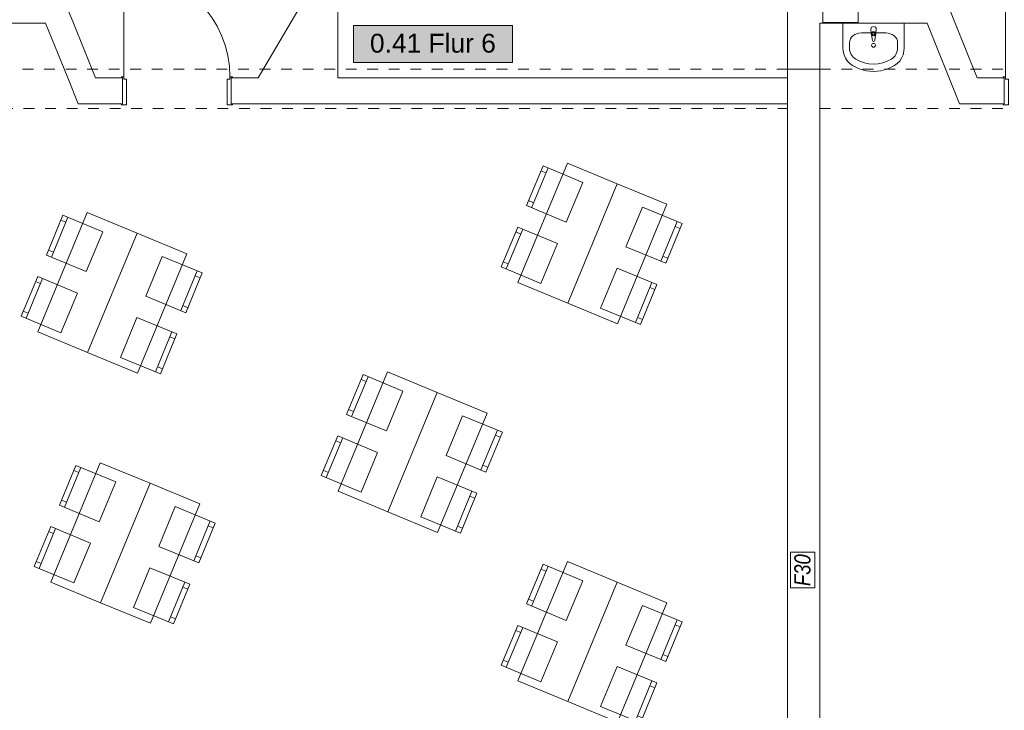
# Model space of a CAD drawing. Header units: metres. Extents: x -80 to 1923, y -189 to 69.
# Tile 120 of 256: x 952.34 to 961.48, y 8.05 to 14.46. Entities that reach past the tile are written whole.
import ezdxf
from ezdxf.enums import TextEntityAlignment as Align

# ---------------------------------------------------------------- set-up
doc = ezdxf.new("R2010")
doc.units = ezdxf.units.M
doc.header["$MEASUREMENT"] = 0
doc.linetypes.add('Untersicht', pattern=[0.1, 0.075, -0.025])
for name, color, linetype in [('10 Wand außen', 7, 'Continuous'), ('50 Sanitäreinrichtung', 7, 'Continuous'), ('80 Raum', 7, 'Continuous'), ('97 Brandschutz', 7, 'Continuous'), ('Neubau_50 Möblierung', 7, 'Continuous')]:
    doc.layers.add(name, color=color, linetype=linetype)
doc.styles.add('ERSTELLTER_STIL_1', font='ARIALN.TTF')
doc.styles.add('ERSTELLTER_STIL_3', font='arial.ttf')
doc.styles.add('ERSTELLTER_STIL_5', font='ARIALN.TTF')

# ---------------------------------------------------------------- blocks, each defined once
blk = doc.blocks.new('Blockrahmentür 1-Fl 27_6')
at = {"layer": '10 Wand außen', "color": 7, "linetype": 'Continuous', "lineweight": 13}
for p, q in [((0.4925, 0.01), (0.4925, 0.995)), ((-0.4925, 0.01), (-0.515, 0.01)), ((-0.515, 0.01), (-0.515, 0)), ((-0.515, 0), (-0.505, 0)), ((-0.505, 0), (-0.505, -0.24)), ((-0.4925, -0.01), (-0.4925, 0.01)), ((0.4925, -0.01), (0.4925, 0.01)), ((0.4925, 0.01), (0.515, 0.01)), ((0.515, 0), (0.505, 0)), ((0.505, 0), (0.505, -0.24)), ((0.515, 0.01), (0.515, 0)), ((-0.4675, -0.01), (-0.4925, -0.01)), ((-0.4675, -0.25), (-0.4675, -0.01)), ((0.4675, -0.25), (0.4675, -0.01)), ((0.4675, -0.01), (0.4925, -0.01)), ((-0.505, -0.24), (-0.515, -0.24)), ((-0.515, -0.24), (-0.515, -0.25)), ((-0.515, -0.25), (-0.4675, -0.25)), ((0.515, -0.25), (0.4675, -0.25)), ((0.505, -0.24), (0.515, -0.24)), ((0.515, -0.24), (0.515, -0.25))]:
    blk.add_line(p, q, dxfattribs=at)
at = {"layer": '10 Wand außen', "color": 7, "linetype": 'Continuous', "lineweight": 9}
for p, q in [((-0.505, 0), (-0.505, -0.24)), ((-0.505, 0), (-0.505, -0.24)), ((0.505, 0), (0.505, -0.24)), ((0.505, 0), (0.505, -0.24))]:
    blk.add_line(p, q, dxfattribs=at)
blk.add_arc((0.4925, 0.01), 0.985, 90, 180, dxfattribs=at)
blk = doc.blocks.new('Flur 6_0.41_47_1', base_point=(962.2714, -8.4338))
at = {"layer": '80 Raum', "linetype": 'Continuous', "lineweight": 0, "true_color": 0x272a1c}
blk.add_hatch(color=250, dxfattribs=at).paths.add_polyline_path([(955.4377, 14.064), (956.9144, 14.064), (956.9144, 14.4077), (955.4377, 14.4077)])
at = {"layer": '80 Raum', "color": 7, "linetype": 'Continuous', "lineweight": 9, "flags": 128}
blk.add_lwpolyline([(955.4377, 14.064), (956.9144, 14.064), (956.9144, 14.4077), (955.4377, 14.4077)], close=True, dxfattribs=at)
at = {"layer": '80 Raum', "color": 7, "lineweight": 9, "style": 'ERSTELLTER_STIL_3'}
blk.add_attdef('stApartmentId', text='', height=0.175, dxfattribs=at).set_placement((956.176, 14.2444), align=Align.MIDDLE_CENTER)
at = {"layer": '80 Raum', "color": 7, "lineweight": 9}
for tag, height, style, p in [('DUMMY_850', 0.2, 'ERSTELLTER_STIL_1', (963.3567, -6.8941)), ('ROOM_NAME', 0.2, 'ERSTELLTER_STIL_1', (961.0214, -6.956)), ('ROOM_NUMBER', 0.175, 'ERSTELLTER_STIL_3', (961.1861, -7.5041)), ('measuredNetAreaCode', 0.175, 'ERSTELLTER_STIL_3', (961.1861, -8.0197)), ('perimeterCode', 0.175, 'ERSTELLTER_STIL_3', (961.1861, -8.3635)), ('ceilingHeightCode', 0.175, 'ERSTELLTER_STIL_3', (961.1861, -8.7072)), ('measuredAreaCode', 0.175, 'ERSTELLTER_STIL_3', (961.1861, -9.051)), ('DUMMY_851_0', 0.175, 'ERSTELLTER_STIL_3', (963.1169, -9.051)), ('DUMMY_852', 0.175, 'ERSTELLTER_STIL_3', (961.1861, -9.3947)), ('DUMMY_851_1', 0.175, 'ERSTELLTER_STIL_3', (963.1169, -9.3947)), ('DUMMY_853', 0.175, 'ERSTELLTER_STIL_3', (961.1861, -9.7385)), ('DUMMY_851_2', 0.175, 'ERSTELLTER_STIL_3', (963.1169, -9.7385))]:
    blk.add_attdef(tag, text='', height=height, dxfattribs=dict(at, style=style)).set_placement(p, align=Align.TOP_LEFT)
blk = doc.blocks.new('Waschbecken 01 27_2')
at = {"layer": '50 Sanitäreinrichtung', "color": 7, "linetype": 'Continuous', "lineweight": 9}
for p, q in [((-0.0136, -0.0971), (-0.0136, -0.0822)), ((-0.0136, -0.0822), (0.0136, -0.0822)), ((0.0136, -0.0822), (0.0136, -0.0971)), ((0.1129, -0.0923), (-0.1129, -0.0923)), ((-0.223, -0.1833), (-0.223, -0.2291)), ((0.223, -0.1833), (0.223, -0.2291))]:
    blk.add_line(p, q, dxfattribs=at)
at = {"layer": '50 Sanitäreinrichtung', "color": 7, "linetype": 'Continuous', "lineweight": 9, "flags": 128}
blk.add_lwpolyline([(-0.285, 0), (-0.285, -0.2291), (-0.2822, -0.2628), (-0.2741, -0.2955), (-0.2608, -0.326), (-0.2427, -0.3534), (-0.2205, -0.3769), (-0.1949, -0.3956), (-0.133, -0.4255), (-0.0674, -0.4438), (0, -0.45), (0.0674, -0.4438), (0.133, -0.4255), (0.1949, -0.3956), (0.2205, -0.3769), (0.2427, -0.3534), (0.2608, -0.326), (0.2741, -0.2955), (0.2822, -0.2628), (0.285, -0.2291), (0.285, 0)], close=True, dxfattribs=at)
blk.add_lwpolyline([(-0.025, -0.0573), (-0.021, -0.0993, 0.12102), (-0.0177, -0.1088), (-0.0111, -0.1617, 0.882566), (0.0111, -0.1617), (0.0177, -0.1088, 0.12102), (0.021, -0.0993), (0.025, -0.0573, 1)], format="xyb", close=True, dxfattribs=at)
at = {"layer": '50 Sanitäreinrichtung', "color": 7, "linetype": 'Continuous', "lineweight": 9}
blk.add_circle((0, -0.2071), 0.0175, dxfattribs=at)
for centre, radius, start, end in [((0, -0.0974), 0.0211, 212.77103, 327.22897), ((0, -0.0971), 0.0136, 180, 0)]:
    blk.add_arc(centre, radius, start, end, dxfattribs=at)
for centre, major_axis, ratio, start_param, end_param in [((-0.1128, -0.1833), (0.1103, 0), 0.82489, 1.570796, 3.141593), ((0.1128, -0.1833), (0.1103, 0), 0.82489, 0, 1.570796), ((-0.1129, -0.2291), (0, 0.1212), 0.908696, 1.570796, 2.644618), ((0.1129, -0.2291), (0, 0.1212), 0.908696, 3.638567, 4.712389), ((0, 0), (0, 0.3818), 0.908696, 2.644618, 3.638567)]:
    blk.add_ellipse(centre, major_axis=major_axis, ratio=ratio, start_param=start_param, end_param=end_param, dxfattribs=at)
blk = doc.blocks.new('Stuhl 02 27[187]_1', base_point=(955.5093, 10.0757))
at = {"layer": 'Neubau_50 Möblierung', "color": 8, "linetype": 'Continuous', "lineweight": 18}
for p, q in [((955.1863, 10.2103), (955.3401, 10.5796)), ((955.3209, 10.5334), (955.2747, 10.5526)), ((955.2055, 10.2565), (955.1593, 10.2757))]:
    blk.add_line(p, q, dxfattribs=at)
at = {"layer": 'Neubau_50 Möblierung', "color": 8, "linetype": 'Continuous', "lineweight": 18, "flags": 128}
blk.add_lwpolyline([(955.5093, 10.0757), (955.6632, 10.445), (955.2939, 10.5988), (955.1401, 10.2296)], close=True, dxfattribs=at)
blk = doc.blocks.new('Stuhl 02 27[188]_1', base_point=(955.7443, 10.644))
at = {"layer": 'Neubau_50 Möblierung', "color": 8, "linetype": 'Continuous', "lineweight": 18}
for p, q in [((955.4211, 10.7783), (955.5745, 11.1477)), ((955.5553, 11.1015), (955.5092, 11.1207)), ((955.4402, 10.8245), (955.3941, 10.8437))]:
    blk.add_line(p, q, dxfattribs=at)
at = {"layer": 'Neubau_50 Möblierung', "color": 8, "linetype": 'Continuous', "lineweight": 18, "flags": 128}
blk.add_lwpolyline([(955.7443, 10.644), (955.8977, 11.0134), (955.5284, 11.1669), (955.3749, 10.7975)], close=True, dxfattribs=at)
blk = doc.blocks.new('Stuhl 02 27[189]_1', base_point=(956.0628, 9.8466))
at = {"layer": 'Neubau_50 Möblierung', "color": 8, "linetype": 'Continuous', "lineweight": 18}
for p, q in [((956.3864, 9.7135), (956.5386, 10.0834)), ((956.5196, 10.0372), (956.5658, 10.0181)), ((956.4055, 9.7597), (956.4517, 9.7407))]:
    blk.add_line(p, q, dxfattribs=at)
at = {"layer": 'Neubau_50 Möblierung', "color": 8, "linetype": 'Continuous', "lineweight": 18, "flags": 128}
blk.add_lwpolyline([(956.0628, 9.8466), (956.2149, 10.2166), (956.5848, 10.0644), (956.4327, 9.6945)], close=True, dxfattribs=at)
blk = doc.blocks.new('Stuhl 02 27[190]_1', base_point=(956.2983, 10.4147))
at = {"layer": 'Neubau_50 Möblierung', "color": 8, "linetype": 'Continuous', "lineweight": 18}
for p, q in [((956.6218, 10.2812), (956.7743, 10.651)), ((956.7553, 10.6048), (956.8015, 10.5857)), ((956.6409, 10.3274), (956.6871, 10.3084))]:
    blk.add_line(p, q, dxfattribs=at)
at = {"layer": 'Neubau_50 Möblierung', "color": 8, "linetype": 'Continuous', "lineweight": 18, "flags": 128}
blk.add_lwpolyline([(956.2983, 10.4147), (956.4508, 10.7845), (956.8206, 10.6319), (956.668, 10.2622)], close=True, dxfattribs=at)
blk = doc.blocks.new('Stuhl 02 27[191]_1', base_point=(952.7228, 11.5555))
at = {"layer": 'Neubau_50 Möblierung', "color": 8, "linetype": 'Continuous', "lineweight": 18}
for p, q in [((952.3997, 11.6901), (952.5536, 12.0593)), ((952.5343, 12.0132), (952.4882, 12.0324)), ((952.419, 11.7363), (952.3728, 11.7555))]:
    blk.add_line(p, q, dxfattribs=at)
at = {"layer": 'Neubau_50 Möblierung', "color": 8, "linetype": 'Continuous', "lineweight": 18, "flags": 128}
blk.add_lwpolyline([(952.7228, 11.5555), (952.8767, 11.9247), (952.5074, 12.0786), (952.3536, 11.7093)], close=True, dxfattribs=at)
blk = doc.blocks.new('Stuhl 02 27[192]_1', base_point=(952.9577, 12.1238))
at = {"layer": 'Neubau_50 Möblierung', "color": 8, "linetype": 'Continuous', "lineweight": 18}
for p, q in [((952.6345, 12.2581), (952.788, 12.6275)), ((952.7688, 12.5813), (952.7227, 12.6005)), ((952.6537, 12.3043), (952.6075, 12.3234))]:
    blk.add_line(p, q, dxfattribs=at)
at = {"layer": 'Neubau_50 Möblierung', "color": 8, "linetype": 'Continuous', "lineweight": 18, "flags": 128}
blk.add_lwpolyline([(952.9577, 12.1238), (953.1112, 12.4932), (952.7418, 12.6467), (952.5884, 12.2773)], close=True, dxfattribs=at)
blk = doc.blocks.new('Stuhl 02 27[193]_1', base_point=(953.2762, 11.3264))
at = {"layer": 'Neubau_50 Möblierung', "color": 8, "linetype": 'Continuous', "lineweight": 18}
for p, q in [((953.5999, 11.1933), (953.7521, 11.5632)), ((953.7331, 11.5169), (953.7793, 11.4979)), ((953.6189, 11.2395), (953.6652, 11.2205))]:
    blk.add_line(p, q, dxfattribs=at)
at = {"layer": 'Neubau_50 Möblierung', "color": 8, "linetype": 'Continuous', "lineweight": 18, "flags": 128}
blk.add_lwpolyline([(953.2762, 11.3264), (953.4284, 11.6963), (953.7983, 11.5442), (953.6462, 11.1742)], close=True, dxfattribs=at)
blk = doc.blocks.new('Stuhl 02 27[194]_1', base_point=(953.5117, 11.8945))
at = {"layer": 'Neubau_50 Möblierung', "color": 8, "linetype": 'Continuous', "lineweight": 18}
for p, q in [((953.8353, 11.761), (953.9878, 12.1308)), ((953.9687, 12.0846), (954.015, 12.0655)), ((953.8544, 11.8072), (953.9006, 11.7882))]:
    blk.add_line(p, q, dxfattribs=at)
at = {"layer": 'Neubau_50 Möblierung', "color": 8, "linetype": 'Continuous', "lineweight": 18, "flags": 128}
blk.add_lwpolyline([(953.5117, 11.8945), (953.6642, 12.2642), (954.034, 12.1117), (953.8815, 11.7419)], close=True, dxfattribs=at)
blk = doc.blocks.new('Stuhl 02 27[195]_1', base_point=(952.8435, 9.2327))
at = {"layer": 'Neubau_50 Möblierung', "color": 8, "linetype": 'Continuous', "lineweight": 18}
for p, q in [((952.5205, 9.3673), (952.6743, 9.7365)), ((952.6551, 9.6904), (952.6089, 9.7096)), ((952.5397, 9.4135), (952.4935, 9.4327))]:
    blk.add_line(p, q, dxfattribs=at)
at = {"layer": 'Neubau_50 Möblierung', "color": 8, "linetype": 'Continuous', "lineweight": 18, "flags": 128}
blk.add_lwpolyline([(952.8435, 9.2327), (952.9974, 9.6019), (952.6281, 9.7558), (952.4743, 9.3865)], close=True, dxfattribs=at)
blk = doc.blocks.new('Stuhl 02 27[196]_1', base_point=(953.0785, 9.801))
at = {"layer": 'Neubau_50 Möblierung', "color": 8, "linetype": 'Continuous', "lineweight": 18}
for p, q in [((952.7552, 9.9353), (952.9087, 10.3047)), ((952.8895, 10.2585), (952.8434, 10.2777)), ((952.7744, 9.9815), (952.7283, 10.0006))]:
    blk.add_line(p, q, dxfattribs=at)
at = {"layer": 'Neubau_50 Möblierung', "color": 8, "linetype": 'Continuous', "lineweight": 18, "flags": 128}
blk.add_lwpolyline([(953.0785, 9.801), (953.2319, 10.1704), (952.8625, 10.3238), (952.7091, 9.9545)], close=True, dxfattribs=at)
blk = doc.blocks.new('Stuhl 02 27[197]_1', base_point=(953.3969, 9.0036))
at = {"layer": 'Neubau_50 Möblierung', "color": 8, "linetype": 'Continuous', "lineweight": 18}
for p, q in [((953.7206, 8.8705), (953.8728, 9.2404)), ((953.8538, 9.1941), (953.9, 9.1751)), ((953.7396, 8.9167), (953.7859, 8.8977))]:
    blk.add_line(p, q, dxfattribs=at)
at = {"layer": 'Neubau_50 Möblierung', "color": 8, "linetype": 'Continuous', "lineweight": 18, "flags": 128}
blk.add_lwpolyline([(953.3969, 9.0036), (953.5491, 9.3735), (953.919, 9.2214), (953.7669, 8.8514)], close=True, dxfattribs=at)
blk = doc.blocks.new('Stuhl 02 27[198]_1', base_point=(953.6324, 9.5717))
at = {"layer": 'Neubau_50 Möblierung', "color": 8, "linetype": 'Continuous', "lineweight": 18}
for p, q in [((953.956, 9.4382), (954.1085, 9.808)), ((954.0895, 9.7618), (954.1357, 9.7427)), ((953.9751, 9.4844), (954.0213, 9.4654))]:
    blk.add_line(p, q, dxfattribs=at)
at = {"layer": 'Neubau_50 Möblierung', "color": 8, "linetype": 'Continuous', "lineweight": 18, "flags": 128}
blk.add_lwpolyline([(953.6324, 9.5717), (953.785, 9.9414), (954.1547, 9.7889), (954.0022, 9.4191)], close=True, dxfattribs=at)
blk = doc.blocks.new('Stuhl 02 27[203]_1', base_point=(957.1793, 12.0142))
at = {"layer": 'Neubau_50 Möblierung', "color": 8, "linetype": 'Continuous', "lineweight": 18}
for p, q in [((956.8562, 12.1489), (957.0101, 12.5181)), ((956.9908, 12.4719), (956.9447, 12.4912)), ((956.8754, 12.195), (956.8293, 12.2142))]:
    blk.add_line(p, q, dxfattribs=at)
at = {"layer": 'Neubau_50 Möblierung', "color": 8, "linetype": 'Continuous', "lineweight": 18, "flags": 128}
blk.add_lwpolyline([(957.1793, 12.0142), (957.3331, 12.3835), (956.9639, 12.5373), (956.8101, 12.1681)], close=True, dxfattribs=at)
blk = doc.blocks.new('Stuhl 02 27[204]_1', base_point=(957.4142, 12.5825))
at = {"layer": 'Neubau_50 Möblierung', "color": 8, "linetype": 'Continuous', "lineweight": 18}
for p, q in [((957.091, 12.7168), (957.2445, 13.0862)), ((957.2253, 13.04), (957.1791, 13.0592)), ((957.1102, 12.763), (957.064, 12.7822))]:
    blk.add_line(p, q, dxfattribs=at)
at = {"layer": 'Neubau_50 Möblierung', "color": 8, "linetype": 'Continuous', "lineweight": 18, "flags": 128}
blk.add_lwpolyline([(957.4142, 12.5825), (957.5677, 12.9519), (957.1983, 13.1054), (957.0448, 12.736)], close=True, dxfattribs=at)
blk = doc.blocks.new('Stuhl 02 27[205]_1', base_point=(957.7327, 11.7852))
at = {"layer": 'Neubau_50 Möblierung', "color": 8, "linetype": 'Continuous', "lineweight": 18}
for p, q in [((958.0564, 11.652), (958.2086, 12.0219)), ((958.1895, 11.9757), (958.2358, 11.9567)), ((958.0754, 11.6982), (958.1217, 11.6792))]:
    blk.add_line(p, q, dxfattribs=at)
at = {"layer": 'Neubau_50 Möblierung', "color": 8, "linetype": 'Continuous', "lineweight": 18, "flags": 128}
blk.add_lwpolyline([(957.7327, 11.7852), (957.8849, 12.1551), (958.2548, 12.0029), (958.1026, 11.633)], close=True, dxfattribs=at)
blk = doc.blocks.new('Stuhl 02 27[206]_1', base_point=(957.9682, 12.3532))
at = {"layer": 'Neubau_50 Möblierung', "color": 8, "linetype": 'Continuous', "lineweight": 18}
for p, q in [((958.2918, 12.2198), (958.4443, 12.5895)), ((958.4252, 12.5433), (958.4714, 12.5242)), ((958.3108, 12.266), (958.3571, 12.2469))]:
    blk.add_line(p, q, dxfattribs=at)
at = {"layer": 'Neubau_50 Möblierung', "color": 8, "linetype": 'Continuous', "lineweight": 18, "flags": 128}
blk.add_lwpolyline([(957.9682, 12.3532), (958.1207, 12.723), (958.4905, 12.5705), (958.338, 12.2007)], close=True, dxfattribs=at)
blk = doc.blocks.new('Stuhl 02 27[207]_1', base_point=(957.1793, 8.3152))
at = {"layer": 'Neubau_50 Möblierung', "color": 8, "linetype": 'Continuous', "lineweight": 18}
for p, q in [((956.8562, 8.4498), (957.0101, 8.819)), ((956.9908, 8.7729), (956.9447, 8.7921)), ((956.8754, 8.496), (956.8293, 8.5152))]:
    blk.add_line(p, q, dxfattribs=at)
at = {"layer": 'Neubau_50 Möblierung', "color": 8, "linetype": 'Continuous', "lineweight": 18, "flags": 128}
blk.add_lwpolyline([(957.1793, 8.3152), (957.3331, 8.6844), (956.9639, 8.8383), (956.8101, 8.469)], close=True, dxfattribs=at)
blk = doc.blocks.new('Stuhl 02 27[208]_1', base_point=(957.4142, 8.8835))
at = {"layer": 'Neubau_50 Möblierung', "color": 8, "linetype": 'Continuous', "lineweight": 18}
for p, q in [((957.091, 9.0178), (957.2445, 9.3872)), ((957.2253, 9.341), (957.1791, 9.3602)), ((957.1102, 9.064), (957.064, 9.0831))]:
    blk.add_line(p, q, dxfattribs=at)
at = {"layer": 'Neubau_50 Möblierung', "color": 8, "linetype": 'Continuous', "lineweight": 18, "flags": 128}
blk.add_lwpolyline([(957.4142, 8.8835), (957.5677, 9.2529), (957.1983, 9.4064), (957.0448, 9.037)], close=True, dxfattribs=at)
blk = doc.blocks.new('Stuhl 02 27[209]_1', base_point=(957.7327, 8.0861))
at = {"layer": 'Neubau_50 Möblierung', "color": 8, "linetype": 'Continuous', "lineweight": 18}
for p, q in [((958.0564, 7.953), (958.2086, 8.3229)), ((958.1895, 8.2766), (958.2358, 8.2576)), ((958.0754, 7.9992), (958.1217, 7.9802))]:
    blk.add_line(p, q, dxfattribs=at)
at = {"layer": 'Neubau_50 Möblierung', "color": 8, "linetype": 'Continuous', "lineweight": 18, "flags": 128}
blk.add_lwpolyline([(957.7327, 8.0861), (957.8849, 8.456), (958.2548, 8.3039), (958.1026, 7.9339)], close=True, dxfattribs=at)
blk = doc.blocks.new('Stuhl 02 27[210]_1', base_point=(957.9682, 8.6542))
at = {"layer": 'Neubau_50 Möblierung', "color": 8, "linetype": 'Continuous', "lineweight": 18}
for p, q in [((958.2918, 8.5207), (958.4443, 8.8905)), ((958.4252, 8.8443), (958.4714, 8.8252)), ((958.3108, 8.5669), (958.3571, 8.5479))]:
    blk.add_line(p, q, dxfattribs=at)
at = {"layer": 'Neubau_50 Möblierung', "color": 8, "linetype": 'Continuous', "lineweight": 18, "flags": 128}
blk.add_lwpolyline([(957.9682, 8.6542), (958.1207, 9.0239), (958.4905, 8.8714), (958.338, 8.5016)], close=True, dxfattribs=at)
blk = doc.blocks.new('Schultisch 27[267]_1', base_point=(955.7575, 9.8921))
at = {"layer": 'Neubau_50 Möblierung', "color": 8, "linetype": 'Continuous', "lineweight": 18, "flags": 128}
blk.add_lwpolyline([(955.7575, 9.8921), (956.2165, 11.0009), (955.7545, 11.1921), (955.2955, 10.0834)], close=True, dxfattribs=at)
blk = doc.blocks.new('Schultisch 27[268]_1', base_point=(955.7575, 9.8921))
at = {"layer": 'Neubau_50 Möblierung', "color": 8, "linetype": 'Continuous', "lineweight": 18, "flags": 128}
blk.add_lwpolyline([(955.7575, 9.8921), (956.2165, 11.0009), (956.6784, 10.8096), (956.2194, 9.7009)], close=True, dxfattribs=at)
blk = doc.blocks.new('Schultisch 27[269]_1', base_point=(952.9709, 11.3719))
at = {"layer": 'Neubau_50 Möblierung', "color": 8, "linetype": 'Continuous', "lineweight": 18, "flags": 128}
blk.add_lwpolyline([(952.9709, 11.3719), (953.4299, 12.4807), (952.968, 12.6719), (952.509, 11.5632)], close=True, dxfattribs=at)
blk = doc.blocks.new('Schultisch 27[270]_1', base_point=(952.9709, 11.3719))
at = {"layer": 'Neubau_50 Möblierung', "color": 8, "linetype": 'Continuous', "lineweight": 18, "flags": 128}
blk.add_lwpolyline([(952.9709, 11.3719), (953.4299, 12.4807), (953.8919, 12.2894), (953.4329, 11.1807)], close=True, dxfattribs=at)
blk = doc.blocks.new('Schultisch 27[271]_1', base_point=(953.0917, 9.0491))
at = {"layer": 'Neubau_50 Möblierung', "color": 8, "linetype": 'Continuous', "lineweight": 18, "flags": 128}
blk.add_lwpolyline([(953.0917, 9.0491), (953.5507, 10.1578), (953.0887, 10.3491), (952.6297, 9.2403)], close=True, dxfattribs=at)
blk = doc.blocks.new('Schultisch 27[272]_1', base_point=(953.0917, 9.0491))
at = {"layer": 'Neubau_50 Möblierung', "color": 8, "linetype": 'Continuous', "lineweight": 18, "flags": 128}
blk.add_lwpolyline([(953.0917, 9.0491), (953.5507, 10.1578), (954.0126, 9.9666), (953.5536, 8.8579)], close=True, dxfattribs=at)
blk = doc.blocks.new('Schultisch 27[275]_1', base_point=(957.4274, 11.8307))
at = {"layer": 'Neubau_50 Möblierung', "color": 8, "linetype": 'Continuous', "lineweight": 18, "flags": 128}
blk.add_lwpolyline([(957.4274, 11.8307), (957.8864, 12.9394), (957.4244, 13.1307), (956.9654, 12.0219)], close=True, dxfattribs=at)
blk = doc.blocks.new('Schultisch 27[276]_1', base_point=(957.4274, 11.8307))
at = {"layer": 'Neubau_50 Möblierung', "color": 8, "linetype": 'Continuous', "lineweight": 18, "flags": 128}
blk.add_lwpolyline([(957.4274, 11.8307), (957.8864, 12.9394), (958.3484, 12.7482), (957.8894, 11.6394)], close=True, dxfattribs=at)
blk = doc.blocks.new('Schultisch 27[277]_1', base_point=(957.4274, 8.1316))
at = {"layer": 'Neubau_50 Möblierung', "color": 8, "linetype": 'Continuous', "lineweight": 18, "flags": 128}
blk.add_lwpolyline([(957.4274, 8.1316), (957.8864, 9.2403), (957.4244, 9.4316), (956.9654, 8.3229)], close=True, dxfattribs=at)
blk = doc.blocks.new('Schultisch 27[278]_1', base_point=(957.4274, 8.1316))
at = {"layer": 'Neubau_50 Möblierung', "color": 8, "linetype": 'Continuous', "lineweight": 18, "flags": 128}
blk.add_lwpolyline([(957.4274, 8.1316), (957.8864, 9.2403), (958.3484, 9.0491), (957.8894, 7.9404)], close=True, dxfattribs=at)

msp = doc.modelspace()

# ---------------------------------------------------------------- linework, layer by layer
at = {"layer": '10 Wand außen', "color": 7, "linetype": 'Continuous', "lineweight": 9}
for p, q in [((959.4675, 14.0019), (959.4675, 13.6369)), ((959.4675, 14.0019), (959.4675, 13.6369)), ((959.7675, 13.6369), (959.7675, 14.0019)), ((959.7675, 13.6369), (959.7675, 14.0019)), ((953.295, 13.9219), (953.295, 13.6819)), ((954.305, 13.9219), (954.305, 13.6819))]:
    msp.add_line(p, q, dxfattribs=at)
at = {"layer": '10 Wand außen', "color": 7, "linetype": 'Untersicht', "lineweight": 13}
msp.add_line((959.7675, 14.0019), (959.4675, 14.0019), dxfattribs=at)
at = {"layer": '10 Wand außen', "color": 7, "linetype": 'Continuous', "lineweight": 9, "flags": 128}
for points in [[(952.7425, 14.6719), (952.8393, 14.4319)], [(954.9925, 14.6719), (954.5545, 13.9219)], [(955.2925, 13.9219), (955.2925, 14.6719)], [(959.4675, 14.6719), (959.4675, 13.9219)], [(960.9275, 14.6719), (961.0235, 14.4319)], [(951.5825, 14.4319), (952.5805, 14.4319)], [(952.5805, 14.4319), (952.7862, 13.9219)], [(953.045, 13.9219), (952.8393, 14.4319)], [(959.7675, 14.4319), (960.765, 14.4319)], [(959.7675, 13.9219), (959.7675, 14.4319)], [(960.765, 14.4319), (961.065, 13.6819)], [(961.2275, 13.9219), (961.0235, 14.4319)], [(952.883, 13.6819), (952.7862, 13.9219)], [(953.295, 13.9219), (953.045, 13.9219)], [(954.5545, 13.9219), (954.305, 13.9219)], [(959.4675, 13.9219), (955.2925, 13.9219)], [(959.7675, 5.0719), (959.7675, 13.9219)], [(961.48, 13.9219), (961.2275, 13.9219)], [(952.883, 13.6819), (953.295, 13.6819)], [(954.305, 13.6819), (959.4675, 13.6819)], [(959.4675, 13.6819), (959.4675, 5.0719)], [(961.065, 13.6819), (961.3235, 13.6819)], [(961.3235, 13.6819), (961.48, 13.6819)]]:
    msp.add_lwpolyline(points, dxfattribs=at)
at = {"layer": '10 Wand außen', "color": 7, "linetype": 'Untersicht', "lineweight": 13, "flags": 128}
for points in [[(965.8673, 14.0019), (945.7045, 14.0019)], [(947.7766, 13.6369), (959.4675, 13.6369)], [(959.7675, 13.6369), (965.8673, 13.6369)]]:
    msp.add_lwpolyline(points, dxfattribs=at)
at = {"layer": '97 Brandschutz', "color": 1, "linetype": 'Continuous', "lineweight": 13, "flags": 128}
for points in [[(959.7947, 14.4381), (960.1239, 14.4381), (960.1239, 14.6657), (959.7947, 14.6657), (959.7947, 14.4381)], [(959.7215, 9.1876), (959.7215, 9.5168), (959.4939, 9.5168), (959.4939, 9.1876), (959.7215, 9.1876)]]:
    msp.add_lwpolyline(points, close=True, dxfattribs=at)

# ---------------------------------------------------------------- block references
at = {"layer": '10 Wand außen', "color": 7, "linetype": 'Continuous', "lineweight": 13, "xscale": -1}
for p in [(953.8, 13.9219), (961.985, 13.9219)]:
    msp.add_blockref('Blockrahmentür 1-Fl 27_6', p, dxfattribs=at)
at = {"layer": '50 Sanitäreinrichtung', "color": 7, "linetype": 'Continuous', "lineweight": 13, "xscale": -1}
msp.add_blockref('Waschbecken 01 27_2', (960.2662, 14.4319), dxfattribs=at)
at = {"layer": '80 Raum', "color": 7, "linetype": 'Continuous', "lineweight": 13}
ref = msp.add_blockref('Flur 6_0.41_47_1', (962.2714, -8.4338), dxfattribs=at)
ref.add_attrib('stApartmentId', '0.41 Flur 6', dxfattribs={"color": 7, "lineweight": 9, "height": 0.175, "style": 'ERSTELLTER_STIL_3'}).set_placement((956.176, 14.2444), align=Align.MIDDLE_CENTER)
at = {"layer": 'Neubau_50 Möblierung', "color": 8, "linetype": 'Continuous', "lineweight": 18}
for name, p in [('Schultisch 27[275]_1', (957.4274, 11.8307)), ('Stuhl 02 27[204]_1', (957.4142, 12.5825)), ('Schultisch 27[276]_1', (957.4274, 11.8307)), ('Stuhl 02 27[206]_1', (957.9682, 12.3532)), ('Schultisch 27[269]_1', (952.9709, 11.3719)), ('Stuhl 02 27[192]_1', (952.9577, 12.1238)), ('Stuhl 02 27[203]_1', (957.1793, 12.0142)), ('Schultisch 27[270]_1', (952.9709, 11.3719)), ('Stuhl 02 27[194]_1', (953.5117, 11.8945)), ('Stuhl 02 27[191]_1', (952.7228, 11.5555)), ('Stuhl 02 27[205]_1', (957.7327, 11.7852)), ('Stuhl 02 27[193]_1', (953.2762, 11.3264)), ('Schultisch 27[267]_1', (955.7575, 9.8921)), ('Stuhl 02 27[188]_1', (955.7443, 10.644)), ('Schultisch 27[268]_1', (955.7575, 9.8921)), ('Stuhl 02 27[190]_1', (956.2983, 10.4147)), ('Stuhl 02 27[187]_1', (955.5093, 10.0757)), ('Schultisch 27[271]_1', (953.0917, 9.0491)), ('Stuhl 02 27[196]_1', (953.0785, 9.801)), ('Schultisch 27[272]_1', (953.0917, 9.0491)), ('Stuhl 02 27[189]_1', (956.0628, 9.8466)), ('Stuhl 02 27[198]_1', (953.6324, 9.5717)), ('Stuhl 02 27[195]_1', (952.8435, 9.2327)), ('Schultisch 27[277]_1', (957.4274, 8.1316)), ('Stuhl 02 27[197]_1', (953.3969, 9.0036)), ('Stuhl 02 27[208]_1', (957.4142, 8.8835)), ('Schultisch 27[278]_1', (957.4274, 8.1316)), ('Stuhl 02 27[210]_1', (957.9682, 8.6542)), ('Stuhl 02 27[207]_1', (957.1793, 8.3152)), ('Stuhl 02 27[209]_1', (957.7327, 8.0861))]:
    msp.add_blockref(name, p, dxfattribs=at)

# ---------------------------------------------------------------- texts
at = {"layer": '97 Brandschutz', "color": 1, "linetype": 'Continuous', "lineweight": 13, "insert": (959.5309, 9.2026), "char_height": 0.15, "attachment_point": 1, "rotation": 90, "style": 'ERSTELLTER_STIL_5'}
msp.add_mtext('\\A1;{\\pql;\\fArial Narrow|b0|i1|c0|p0;\\W1.000000;F\\fArial Narrow|b0|i1|c0|p0;\\W1.000000;30}', dxfattribs=at)

doc.saveas('drawing.dxf')
